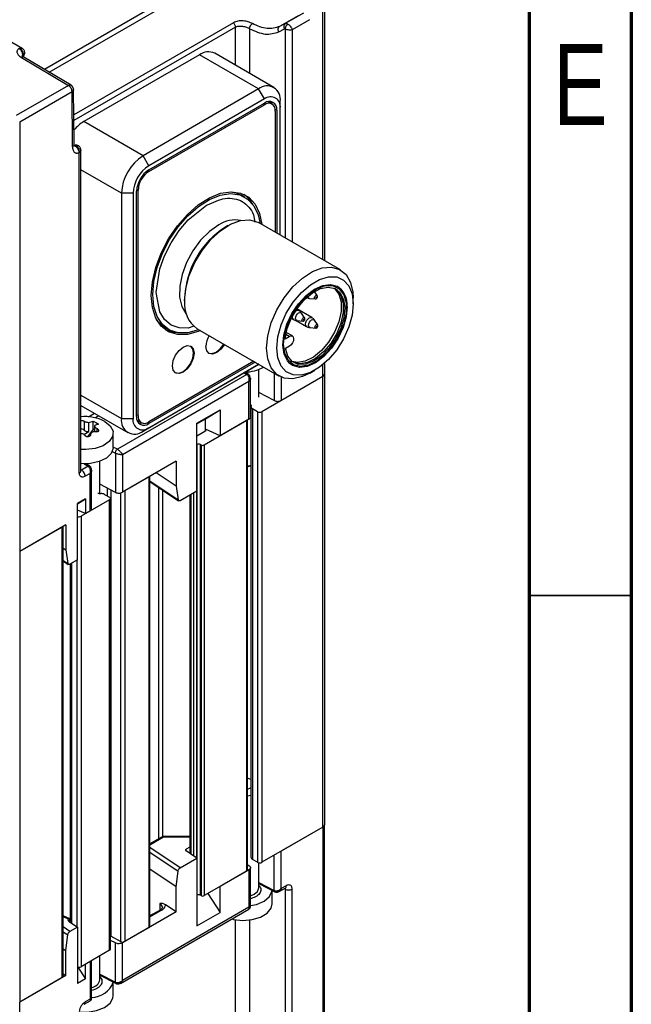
# Model space of a CAD drawing. Header units: millimetres. Extents: x 15 to 415, y 5 to 292.
# Tile 13 of 15: x 385 to 415, y 178 to 227. Entities that reach past the tile are written whole.
import ezdxf

# ---------------------------------------------------------------- set-up
doc = ezdxf.new("R2010")
doc.units = ezdxf.units.MM
doc.styles.add('SLDTEXTSTYLE0', font='TXT', dxfattribs={"width": 0.75})

msp = doc.modelspace()

# ---------------------------------------------------------------- linework, layer by layer
at = {"color": 7, "linetype": 'Continuous', "lineweight": 70}
for p, q in [((415, 292), (415, 5)), ((410, 287), (410, 10))]:
    msp.add_line(p, q, dxfattribs=at)
at = {"color": 7, "linetype": 'Continuous', "lineweight": 25}
for p, q in [((385.174, 225.261), (371.581, 233.108)), ((394.169, 228.812), (386.254, 224.243)), ((386.489, 224.104), (394.305, 228.616)), ((399.895, 214.93), (399.895, 228.735)), ((399.968, 228.815), (399.968, 214.888)), ((398.944, 226.994), (398.053, 226.48)), ((395.512, 226.525), (387.696, 222.013)), ((398.676, 226.86), (397.774, 226.34)), ((398.053, 226.48), (397.774, 226.34)), ((399.241, 226.673), (398.387, 226.181)), ((395.614, 226.309), (387.699, 221.74)), ((395.614, 224.446), (395.614, 226.309)), ((396.302, 226.234), (396.302, 224.049)), ((397.737, 226.079), (398.016, 226.219)), ((398.043, 226.216), (398.043, 215.999)), ((398.387, 226.181), (398.387, 215.8)), ((397.498, 223.359), (394.599, 225.032)), ((385.13, 224.822), (387.432, 223.459)), ((387.56, 223.47), (385.257, 224.833)), ((393.849, 224.958), (388.192, 221.693)), ((396.748, 223.285), (393.849, 224.958)), ((387.432, 223.459), (384.868, 221.979)), ((385.045, 221.673), (387.609, 223.153)), ((387.638, 220.477), (387.609, 223.153)), ((387.711, 220.582), (387.682, 223.258)), ((396.748, 223.285), (391.091, 220.019)), ((397.031, 222.795), (396.748, 223.285)), ((397.031, 222.795), (391.374, 219.529)), ((391.374, 219.325), (397.031, 222.591)), ((397.229, 222.648), (397.203, 222.661)), ((397.406, 222.546), (397.229, 222.648)), ((397.809, 222.345), (397.809, 222.672)), ((391.374, 219.243), (397.031, 222.509)), ((397.031, 222.509), (396.96, 222.55)), ((397.632, 222.243), (397.556, 222.287)), ((397.561, 222.203), (397.561, 216.277)), ((397.632, 222.243), (397.632, 216.236)), ((397.809, 216.134), (397.809, 222.345)), ((385.045, 221.673), (385.045, 200.647)), ((391.091, 220.019), (388.192, 221.693)), ((387.967, 204.497), (387.965, 220.16)), ((388.04, 204.6), (388.04, 220.296)), ((391.374, 219.529), (391.091, 220.019)), ((390.03, 218.182), (388.04, 219.331)), ((391.374, 219.243), (391.307, 219.282)), ((390.773, 207.261), (390.773, 218.284)), ((390.777, 218.363), (390.844, 218.325)), ((390.844, 207.301), (390.844, 218.325)), ((390.596, 218.182), (390.03, 218.182)), ((390.03, 218.182), (390.03, 207.159)), ((390.596, 218.182), (390.596, 207.159)), ((396.071, 217.989), (395.894, 218.091)), ((395.245, 216.599), (395.121, 216.528)), ((400.758, 214.431), (396.745, 216.748)), ((393.124, 213.068), (393.124, 212.925)), ((399.242, 213.04), (399.518, 213.015)), ((399.615, 213.182), (399.481, 213.371)), ((401.379, 212.772), (401.379, 213.058)), ((398.711, 212.438), (398.601, 212.502)), ((399.348, 212.097), (398.614, 212.521)), ((398.351, 212.069), (398.461, 212.005)), ((399.001, 212.093), (398.842, 212.319)), ((399.638, 211.753), (399.479, 211.979)), ((392.157, 211.617), (392.334, 211.515)), ((393.745, 211.552), (397.758, 209.235)), ((398.591, 211.957), (399.098, 211.664)), ((398.629, 211.951), (398.905, 211.926)), ((399.266, 211.611), (399.542, 211.585)), ((398.05, 211.063), (398.247, 211.181)), ((398.247, 211.181), (398.082, 211.276)), ((398.401, 211.198), (398.101, 211.371)), ((398.255, 210.696), (398.058, 210.578)), ((391.091, 206.546), (396.748, 209.812)), ((396.506, 209.958), (391.374, 206.995)), ((396.577, 209.917), (391.374, 206.913)), ((391.374, 206.709), (396.754, 209.815)), ((396.754, 209.815), (396.748, 209.812)), ((398.361, 209.783), (398.269, 209.853)), ((399.895, 209.219), (399.895, 209.798)), ((399.968, 209.86), (399.968, 209.321)), ((396.17, 209.315), (389.83, 205.655)), ((396.036, 209.401), (396.17, 209.315)), ((396.253, 209.317), (396.082, 209.427)), ((396.35, 207.232), (396.35, 209.127)), ((396.755, 208.199), (396.755, 209.558)), ((399.895, 209.219), (396.907, 207.495)), ((397.512, 209.377), (397.512, 208.037)), ((399.895, 209.219), (397.856, 208.042)), ((397.856, 209.186), (397.856, 208.042)), ((399.258, 209.384), (399.506, 209.527)), ((399.895, 187.173), (399.895, 209.219)), ((399.968, 209.321), (399.968, 187.275)), ((396.276, 208.968), (390.078, 205.389)), ((396.276, 207.13), (396.276, 208.968)), ((388.04, 208.307), (390.03, 207.159)), ((397.512, 208.037), (396.755, 208.43)), ((388.04, 207.8), (390.341, 206.472)), ((396.38, 207.736), (396.38, 207.786)), ((396.38, 185.689), (396.38, 207.736)), ((396.695, 207.495), (396.454, 207.634)), ((396.454, 207.634), (396.454, 185.587)), ((388.417, 207.247), (388.707, 207.415)), ((388.92, 207.292), (388.752, 207.196)), ((390.03, 207.159), (390.596, 207.159)), ((390.844, 207.301), (390.773, 207.342)), ((393.722, 206.927), (394.864, 207.586)), ((394.149, 207.147), (394.864, 207.586)), ((394.864, 207.586), (394.864, 206.315)), ((396.695, 207.495), (396.695, 185.448)), ((396.907, 207.495), (396.907, 185.448)), ((388.206, 207.031), (388.206, 206.593)), ((388.436, 206.97), (388.639, 207.037)), ((388.436, 206.518), (388.436, 206.97)), ((388.639, 207.037), (388.776, 206.963)), ((388.639, 206.635), (388.639, 207.037)), ((388.709, 206.805), (388.709, 206.515)), ((388.913, 206.878), (388.71, 206.812)), ((388.776, 206.963), (388.913, 206.878)), ((390.798, 207.076), (390.822, 207.06)), ((390.822, 207.06), (390.999, 206.958)), ((391.374, 206.709), (391.091, 206.546)), ((391.374, 206.913), (391.298, 206.957)), ((393.722, 206.9), (394.149, 207.147)), ((393.722, 203.615), (393.722, 206.927)), ((396.165, 207.066), (394.079, 205.862)), ((394.149, 206.637), (394.149, 207.147)), ((396.276, 207.13), (394.864, 206.315)), ((396.165, 185.019), (396.165, 207.066)), ((396.208, 185.081), (396.208, 207.091)), ((388.19, 206.376), (388.436, 206.518)), ((388.639, 206.635), (388.369, 206.267)), ((388.709, 206.594), (388.639, 206.635)), ((388.839, 206.513), (388.839, 206.665)), ((389.627, 205.75), (389.627, 206.447)), ((393.722, 206.309), (394.114, 206.535)), ((394.864, 206.315), (394.149, 206.637)), ((394.149, 206.561), (394.149, 206.637)), ((389.83, 205.655), (389.627, 205.76)), ((393.743, 205.892), (393.722, 205.88)), ((393.743, 183.846), (393.743, 205.892)), ((393.937, 205.862), (393.884, 205.892)), ((393.884, 205.892), (393.884, 183.846)), ((393.937, 205.862), (393.937, 183.815)), ((394.079, 205.862), (394.079, 183.815)), ((389.581, 205.545), (389.734, 205.466)), ((389.734, 205.466), (389.734, 203.547)), ((390.078, 205.389), (390.078, 203.552)), ((388.392, 204.824), (388.074, 204.641)), ((388.209, 204.942), (388.392, 204.824)), ((388.475, 204.827), (388.295, 204.943)), ((388.977, 203.492), (388.977, 205.067)), ((392.709, 205.071), (390.078, 203.552)), ((392.709, 205.071), (392.709, 203.846)), ((396.359, 204.851), (396.38, 204.863)), ((388.074, 204.641), (388.04, 204.662)), ((388.498, 204.477), (388.25, 204.334)), ((388.498, 202.64), (388.498, 204.477)), ((388.571, 202.742), (388.571, 204.637)), ((391.392, 204.311), (390.189, 203.617)), ((391.392, 182.264), (391.392, 204.311)), ((391.421, 182.305), (391.421, 204.327)), ((392.709, 203.846), (391.726, 204.504)), ((389.734, 203.547), (388.977, 203.94)), ((389.006, 203.925), (388.977, 203.925)), ((391.421, 204.112), (392.801, 203.187)), ((391.421, 204.081), (392.828, 203.138)), ((391.863, 186.604), (391.863, 203.785)), ((392.709, 203.846), (392.801, 203.187)), ((388.943, 203.492), (389.029, 203.492)), ((389.206, 203.45), (389.447, 203.31)), ((389.34, 203.372), (389.34, 203.752)), ((389.516, 203.66), (389.516, 181.836)), ((389.977, 203.519), (389.977, 181.57)), ((390.189, 203.617), (390.189, 181.57)), ((392.039, 203.666), (392.039, 186.704)), ((392.906, 203.144), (393.722, 203.615)), ((393.378, 203.416), (393.378, 185.881)), ((393.451, 185.832), (393.451, 203.458)), ((393.575, 185.749), (393.575, 203.53)), ((393.716, 185.655), (393.716, 203.611)), ((388.266, 203.225), (387.874, 202.998)), ((387.874, 202.984), (388.266, 203.225)), ((387.874, 200.238), (387.874, 202.998)), ((389.447, 203.188), (388.05, 202.382)), ((388.266, 203.225), (388.266, 202.506)), ((389.447, 181.141), (389.447, 203.188)), ((389.491, 181.203), (389.491, 203.249)), ((388.266, 202.506), (387.874, 202.683)), ((388.05, 202.382), (388.05, 180.335)), ((388.498, 202.64), (388.266, 202.506)), ((387.308, 201.953), (385.045, 200.647)), ((387.175, 179.866), (387.175, 201.876)), ((387.308, 201.953), (387.308, 200.728)), ((387.131, 201.851), (385.045, 200.647)), ((387.131, 179.805), (387.131, 201.851)), ((385.045, 200.647), (385.045, 178.6)), ((387.175, 200.817), (387.308, 200.728)), ((387.308, 200.728), (387.401, 200.07)), ((387.175, 200.221), (387.401, 200.07)), ((387.175, 200.19), (387.428, 200.02)), ((387.874, 200.238), (387.506, 200.026)), ((387.518, 200.033), (387.518, 182.513)), ((387.591, 200.075), (387.591, 182.464)), ((387.838, 200.218), (387.838, 182.298)), ((396.38, 189.487), (396.359, 189.5)), ((399.895, 187.173), (396.907, 185.448)), ((399.895, 187.173), (397.856, 185.996)), ((399.895, 187.173), (399.895, 167.657)), ((399.968, 167.781), (399.968, 187.275)), ((392.027, 186.699), (391.421, 186.349)), ((391.421, 186.299), (392.093, 186.687)), ((392.028, 186.698), (392.025, 186.697)), ((393.378, 186.714), (392.085, 186.714)), ((392.093, 186.687), (393.378, 186.687)), ((392.906, 185.18), (391.421, 186.175)), ((393.722, 185.651), (393.193, 186.005)), ((393.378, 186.187), (393.198, 186.083)), ((393.198, 186.001), (393.198, 186.083)), ((397.856, 184.159), (397.856, 185.996)), ((391.421, 185.939), (392.801, 185.015)), ((392.906, 185.18), (393.722, 185.651)), ((393.722, 185.651), (393.722, 182.339)), ((396.695, 185.448), (396.454, 185.587)), ((397.512, 184.072), (397.512, 185.797)), ((392.709, 184.249), (391.421, 185.111)), ((392.709, 184.249), (392.801, 185.015)), ((396.165, 185.019), (394.079, 183.815)), ((396.276, 185.084), (394.864, 184.269)), ((396.208, 185.332), (396.285, 185.282)), ((396.276, 185.084), (396.276, 183.247)), ((396.35, 183.291), (396.35, 185.186)), ((396.755, 184.192), (396.755, 185.427)), ((392.709, 183.024), (392.709, 184.249)), ((394.864, 182.998), (394.864, 184.269)), ((396.755, 184.465), (397.512, 184.072)), ((396.755, 184.412), (397.541, 184.004)), ((396.755, 184.329), (396.792, 184.296)), ((397.405, 183.414), (397.405, 184.074)), ((397.754, 184.015), (398.052, 184.187)), ((398.104, 184.302), (397.856, 184.159)), ((398.043, 184.133), (397.999, 184.156)), ((398.043, 184.133), (398.043, 168.425)), ((398.387, 168.471), (398.387, 184.138)), ((393.743, 183.846), (393.722, 183.834)), ((393.937, 183.815), (393.884, 183.846)), ((394.257, 183.918), (394.864, 182.998)), ((389.976, 179.525), (396.274, 183.161)), ((396.276, 183.247), (390.078, 179.668)), ((391.92, 183.11), (391.421, 182.821)), ((391.421, 182.771), (391.995, 183.102)), ((391.914, 183.434), (391.914, 183.106)), ((392.709, 183.024), (392.186, 183.374)), ((387.465, 182.7), (387.175, 182.83)), ((387.175, 182.788), (387.417, 182.679)), ((387.481, 182.687), (387.481, 182.537)), ((387.498, 182.647), (387.517, 182.514)), ((392.709, 183.024), (390.078, 181.505)), ((393.722, 182.339), (394.864, 182.998)), ((395.614, 170.121), (395.614, 182.638)), ((396.302, 182.624), (396.302, 170.217)), ((387.506, 182.062), (387.175, 182.284)), ((387.469, 182.546), (387.874, 182.274)), ((387.874, 182.274), (387.506, 182.062)), ((387.874, 182.274), (387.874, 179.514)), ((391.392, 182.264), (390.189, 181.57)), ((387.175, 182.048), (387.401, 181.897)), ((387.308, 181.131), (387.401, 181.897)), ((389.734, 181.5), (389.491, 181.626)), ((389.977, 181.57), (389.516, 181.836)), ((387.175, 181.22), (387.308, 181.131)), ((389.447, 181.141), (388.05, 180.335)), ((389.734, 179.581), (389.734, 181.5)), ((390.078, 179.668), (390.078, 181.505)), ((387.308, 179.907), (387.308, 181.131)), ((388.977, 179.702), (388.977, 180.87)), ((387.886, 180.317), (388.266, 179.741)), ((388.498, 180.594), (388.266, 180.46)), ((388.266, 179.741), (388.266, 180.46)), ((388.498, 180.594), (388.498, 178.756)), ((388.571, 178.801), (388.571, 180.636)), ((387.308, 179.907), (385.045, 178.6)), ((387.131, 179.805), (385.045, 178.6)), ((387.175, 179.996), (387.308, 179.907)), ((388.266, 179.741), (387.874, 179.514)), ((388.977, 179.975), (389.734, 179.581)), ((388.977, 179.922), (389.763, 179.514)), ((388.977, 179.837), (389.063, 179.711)), ((389.627, 178.924), (389.627, 179.584)), ((388.498, 178.756), (388.25, 178.613)), ((385.045, 157.574), (385.045, 178.6)), ((388.198, 178.499), (388.496, 178.671))]:
    msp.add_line(p, q, dxfattribs=at)
at = {"color": 7, "linetype": 'Continuous', "lineweight": 35}
msp.add_line((410, 198.5), (415, 198.5), dxfattribs=at)
at = {"color": 7, "linetype": 'Continuous', "lineweight": 25, "flags": 128}
for points in [[(397.43, 222.53), (397.409, 222.585), (397.358, 222.668)], [(391.489, 213.186), (391.544, 213.848), (391.709, 214.548), (391.975, 215.256), (392.333, 215.944), (392.767, 216.583), (393.26, 217.146), (393.791, 217.612), (394.34, 217.961), (394.882, 218.178), (395.397, 218.255), (395.863, 218.189), (396.261, 217.982), (396.575, 217.642), (396.791, 217.185), (396.899, 216.659)], [(395.392, 218.255), (395.643, 218.201), (395.894, 218.091)], [(391.559, 213.226), (391.614, 213.872), (391.774, 214.553), (392.033, 215.243), (392.381, 215.913), (392.804, 216.535), (393.284, 217.084), (393.802, 217.538), (394.336, 217.877), (394.865, 218.089), (395.366, 218.164), (395.82, 218.099), (396.208, 217.897), (396.513, 217.567), (396.724, 217.121), (396.817, 216.707)], [(393.578, 211.681), (393.295, 211.58), (392.853, 211.589), (392.459, 211.732), (392.138, 212.002), (391.909, 212.38), (391.736, 213.328), (391.909, 214.477), (392.138, 215.119), (392.459, 215.759), (392.853, 216.356), (393.295, 216.876), (394.202, 217.6), (394.202, 217.6)], [(393.124, 212.925), (393.181, 213.523), (393.35, 214.155), (393.62, 214.786), (393.979, 215.384), (394.405, 215.914), (394.877, 216.35), (395.369, 216.667), (395.854, 216.848), (396.306, 216.884), (396.701, 216.772), (396.745, 216.748)], [(394.793, 216.634), (394.338, 216.315), (393.907, 215.885), (393.527, 215.371), (393.218, 214.801), (393, 214.21), (392.885, 213.632), (392.879, 213.099), (392.982, 212.644), (393.19, 212.292), (393.217, 212.262)], [(397.137, 210.609), (397.194, 211.207), (397.362, 211.838), (397.633, 212.47), (397.991, 213.067), (398.418, 213.598), (398.89, 214.033), (399.381, 214.35), (399.867, 214.531), (400.319, 214.567), (400.714, 214.456), (401.03, 214.203), (401.252, 213.822), (401.365, 213.334), (401.379, 213.058)], [(401.379, 212.772), (401.325, 212.223), (401.165, 211.643), (400.908, 211.065), (400.57, 210.524), (400.17, 210.051), (399.731, 209.673), (399.28, 209.412), (398.841, 209.284), (398.441, 209.295), (398.103, 209.446), (397.846, 209.727), (397.686, 210.122), (397.632, 210.609), (397.686, 211.158), (397.846, 211.738), (398.103, 212.316), (398.441, 212.857), (398.841, 213.33), (399.28, 213.708), (399.731, 213.969), (400.17, 214.097), (400.57, 214.086), (400.908, 213.935), (401.165, 213.654), (401.325, 213.259), (401.379, 212.772)], [(398.269, 209.853), (398.158, 209.975), (397.994, 210.314), (397.933, 210.748), (397.978, 211.246), (398.128, 211.774), (398.372, 212.296), (398.693, 212.777), (399.07, 213.184), (399.476, 213.49), (399.884, 213.672), (400.266, 213.72), (400.573, 213.642)], [(397.968, 210.803), (398.025, 211.315), (398.192, 211.855), (398.456, 212.382), (398.798, 212.859), (399.193, 213.249), (399.611, 213.523), (400.021, 213.661), (400.393, 213.653), (400.699, 213.5), (400.916, 213.212), (401.029, 212.812), (401.029, 212.328), (400.916, 211.797), (400.699, 211.258), (400.393, 210.752), (400.021, 210.314), (399.611, 209.979), (399.193, 209.771), (398.798, 209.705), (398.456, 209.787), (398.192, 210.009), (398.025, 210.356), (397.968, 210.803)], [(398.05, 211.063), (398.153, 211.567), (398.356, 212.08), (398.644, 212.565), (398.996, 212.985), (399.384, 213.309), (399.782, 213.514), (400.16, 213.585), (400.489, 213.516), (400.746, 213.312), (400.911, 212.989), (400.973, 212.569), (400.926, 212.086), (400.775, 211.573), (400.53, 211.068), (400.209, 210.61), (399.837, 210.231), (399.44, 209.96), (399.048, 209.817), (398.69, 209.811), (398.392, 209.945), (398.176, 210.207), (398.058, 210.578)], [(400.451, 213.532), (400.467, 213.519), (400.675, 213.244), (400.782, 212.862), (400.782, 212.401), (400.675, 211.894), (400.467, 211.38), (400.175, 210.897), (399.82, 210.48), (399.429, 210.16), (399.03, 209.961), (398.654, 209.898), (398.384, 209.951)], [(400.507, 213.507), (400.573, 213.458), (400.781, 213.183), (400.888, 212.801), (400.888, 212.34), (400.781, 211.833), (400.573, 211.319), (400.281, 210.836), (399.926, 210.418), (399.535, 210.099), (399.136, 209.9), (398.76, 209.837), (398.433, 209.915)], [(393.899, 211.463), (393.791, 211.417), (393.26, 211.27), (392.767, 211.264), (392.333, 211.402), (391.975, 211.676), (391.709, 212.077), (391.544, 212.587), (391.489, 213.186)], [(393.817, 211.51), (393.802, 211.504), (393.284, 211.36), (392.804, 211.355), (392.381, 211.489), (392.033, 211.756), (391.774, 212.146), (391.614, 212.643), (391.559, 213.226)], [(399.242, 213.04), (399.213, 213.049), (399.178, 213.086), (399.165, 213.142)], [(399.483, 213.064), (399.488, 213.098), (399.503, 213.133), (399.525, 213.164), (399.552, 213.187), (399.579, 213.197), (399.602, 213.193), (399.615, 213.182)], [(399.518, 213.015), (399.504, 213.019), (399.489, 213.036), (399.483, 213.064)], [(401.079, 212.633), (401.033, 212.135), (400.883, 211.607), (400.639, 211.085), (400.318, 210.604), (399.942, 210.196), (399.535, 209.891), (399.127, 209.709), (398.745, 209.661), (398.414, 209.752), (398.361, 209.783)], [(392.157, 211.617), (391.856, 211.858), (391.764, 211.97)], [(398.461, 212.005), (398.424, 212.046), (398.41, 212.115), (398.422, 212.201), (398.426, 212.215)], [(398.552, 212.058), (398.563, 212.133), (398.595, 212.211), (398.645, 212.28), (398.704, 212.329), (398.764, 212.351), (398.815, 212.343), (398.842, 212.319)], [(398.629, 211.951), (398.599, 211.96), (398.565, 211.997), (398.552, 212.058)], [(398.87, 211.974), (398.875, 212.009), (398.89, 212.044), (398.912, 212.075), (398.939, 212.098), (398.966, 212.108), (398.989, 212.104), (399.001, 212.093)], [(398.905, 211.926), (398.891, 211.93), (398.876, 211.947), (398.87, 211.974)], [(399.098, 211.664), (399.061, 211.706), (399.046, 211.775), (399.059, 211.86), (399.096, 211.949), (399.152, 212.027), (399.22, 212.083), (399.288, 212.108), (399.346, 212.099), (399.348, 212.097)], [(399.189, 211.718), (399.199, 211.793), (399.232, 211.871), (399.282, 211.94), (399.341, 211.989), (399.401, 212.011), (399.452, 212.003), (399.479, 211.979)], [(399.266, 211.611), (399.236, 211.619), (399.202, 211.657), (399.189, 211.718)], [(399.507, 211.634), (399.511, 211.668), (399.526, 211.704), (399.549, 211.735), (399.576, 211.757), (399.603, 211.767), (399.626, 211.763), (399.638, 211.753)], [(399.542, 211.585), (399.528, 211.589), (399.512, 211.606), (399.507, 211.634)], [(392.835, 211.351), (392.59, 211.366), (392.197, 211.483)], [(398.247, 211.181), (398.328, 211.211), (398.398, 211.2), (398.445, 211.149), (398.463, 211.066), (398.448, 210.963), (398.404, 210.857), (398.336, 210.763), (398.255, 210.696)], [(392.523, 209.741), (392.563, 209.998), (392.678, 210.263), (392.85, 210.495), (393.053, 210.659), (393.256, 210.73), (393.428, 210.696), (393.543, 210.564), (393.584, 210.353), (393.543, 210.095), (393.428, 209.83), (393.256, 209.598), (393.053, 209.434), (392.85, 209.364), (392.678, 209.397), (392.563, 209.53), (392.523, 209.741)], [(392.67, 209.403), (392.833, 209.374), (393.036, 209.445), (393.239, 209.608), (393.411, 209.84), (393.526, 210.105), (393.566, 210.363), (393.526, 210.574), (393.419, 210.701)], [(395.075, 210.784), (395.072, 210.779), (394.9, 210.547), (394.697, 210.383), (394.494, 210.313), (394.322, 210.346), (394.207, 210.479), (394.167, 210.69)], [(394.305, 210.357), (394.459, 210.333), (394.662, 210.404), (394.865, 210.568), (395.037, 210.8), (395.04, 210.805)], [(399.258, 209.384), (398.89, 209.208), (398.418, 209.099), (397.991, 209.137), (397.633, 209.321), (397.362, 209.64), (397.194, 210.077), (397.137, 210.609)], [(389.218, 207.018), (389.485, 206.801), (389.617, 206.546), (389.597, 206.28), (389.429, 206.032), (389.131, 205.83), (388.735, 205.693), (388.284, 205.639), (388.04, 205.646)], [(390.87, 206.939), (390.967, 206.936), (391.024, 206.945)], [(389.627, 205.75), (389.626, 205.716), (389.531, 205.456), (389.295, 205.227), (388.943, 205.055), (388.514, 204.959), (388.053, 204.948), (388.04, 204.949)], [(396.208, 204.842), (396.319, 204.866), (396.38, 204.884)], [(396.359, 204.851), (396.214, 204.793), (396.208, 204.791)], [(396.38, 189.487), (396.361, 189.499), (396.208, 189.56)], [(396.208, 189.032), (396.357, 189.091), (396.38, 189.105)], [(396.38, 188.717), (396.289, 188.691), (396.208, 188.675)], [(396.35, 183.808), (396.533, 183.885), (396.697, 184.025), (396.755, 184.19), (396.755, 184.192)], [(396.35, 183.327), (396.641, 183.39), (397.011, 183.549), (397.273, 183.768), (397.397, 184.024), (397.404, 184.075)], [(395.434, 182.676), (395.518, 182.656), (395.97, 182.606), (396.427, 182.643), (396.837, 182.764), (397.158, 182.955), (397.354, 183.196), (397.405, 183.414)], [(389.516, 181.836), (389.498, 181.846), (389.491, 181.849)], [(388.04, 178.123), (388.371, 178.12), (388.815, 178.19), (389.196, 178.34), (389.472, 178.553), (389.613, 178.807), (389.627, 178.924)]]:
    msp.add_lwpolyline(points, dxfattribs=at)
at = {"color": 7, "linetype": 'Continuous', "lineweight": 25}
for centre, radius, start, end in [((394.288, 224.345), 0.754, 65.6929, 125.6176), ((397.162, 222.777), 0.655, 350.786, 129.2033), ((397.334, 222.422), 0.48, 350.786, 129.2033), ((397.265, 222.303), 0.371, 350.786, 129.2033), ((397.238, 222.255), 0.328, 350.786, 129.2033), ((389.199, 220.026), 1.947, 121.1472, 140.1702), ((392.333, 218.077), 2.305, 122.6055, 177.3945), ((392.285, 218.105), 1.69, 122.6055, 177.3945), ((392.078, 218.224), 1.306, 122.6055, 177.3945), ((391.995, 218.272), 1.153, 122.6055, 177.3945), ((395.209, 216.955), 1.428, 28.5198, 54.8868), ((395.598, 215.409), 1.466, 79.4966, 123.31), ((397.428, 212.89), 4.307, 122.3747, 177.6306), ((400.057, 212.752), 1.029, 353.3873, 59.9054), ((394.579, 212.756), 1.465, 173.3801, 235.3077), ((398.659, 212.272), 0.173, 72.5357, 148.4434), ((395.296, 210.639), 1.13, 149.2182, 177.4146), ((396.048, 211.452), 2.019, 270.7193, 298.1878), ((399.843, 209.334), 0.126, 294.3747, 354.3052), ((396.47, 207.785), 0.0899, 151.8245, 179.5004), ((396.506, 207.748), 0.126, 185.6948, 245.6253), ((388.241, 205.144), 2.113, 62.4657, 95.4462), ((390.677, 207.054), 0.655, 170.786, 309.2033), ((391.07, 207.082), 0.48, 170.786, 309.2033), ((391.139, 207.201), 0.371, 170.786, 309.2033), ((391.167, 207.249), 0.328, 170.786, 309.2033), ((396.801, 207.699), 0.231, 242.6097, 297.3903), ((388.083, 206.443), 0.194, 50.6529, 102.6782), ((388.409, 206.828), 0.311, 229.1377, 274.9124), ((394.057, 206.655), 0.133, 295.2298, 345.0171), ((393.813, 205.756), 0.154, 62.6097, 117.3903), ((394.008, 205.998), 0.154, 242.6097, 297.3903), ((388.942, 203.07), 0.422, 89.9385, 99.7989), ((389.036, 203.131), 0.361, 61.9598, 91.1441), ((389.424, 203.249), 0.0655, 290.7834, 69.2166), ((387.943, 202.592), 0.236, 252.8311, 296.9575), ((399.843, 187.287), 0.126, 294.3747, 354.3052), ((396.506, 185.702), 0.126, 185.6948, 245.6253), ((396.133, 185.088), 0.0754, 294.3747, 354.3052), ((396.801, 185.653), 0.231, 242.6097, 297.3903), ((393.813, 183.709), 0.154, 62.6097, 117.3903), ((394.008, 183.952), 0.154, 242.6097, 297.3903), ((391.801, 183.227), 0.235, 4.1866, 61.2021), ((391.951, 183.041), 0.0754, 54.3824, 114.3071), ((391.371, 182.31), 0.0503, 294.3747, 354.3052), ((389.416, 181.21), 0.0754, 294.3747, 354.3052), ((390.083, 181.775), 0.231, 242.6097, 297.3903), ((387.943, 180.546), 0.236, 252.8311, 296.9575), ((387.1, 179.873), 0.0754, 294.3747, 354.3052), ((388.493, 179.807), 0.495, 279.1013, 347.8258), ((388.564, 179.964), 1.127, 270.3577, 340.325)]:
    msp.add_arc(centre, radius, start, end, dxfattribs=at)
for points, knots in [([(396.44, 226.48), (396.376, 226.51), (396.241, 226.573), (395.986, 226.621), (395.724, 226.617), (395.583, 226.556), (395.512, 226.525)], [0, 0, 0, 0, 0.229579, 0.475441, 0.735789, 1, 1, 1, 1]), ([(396.302, 226.234), (396.304, 226.255), (396.308, 226.288), (396.326, 226.336), (396.344, 226.373), (396.366, 226.407), (396.398, 226.447), (396.424, 226.467), (396.44, 226.48)], [0, 0, 0, 0, 0.2394792, 0.3683745, 0.499999, 0.6316237, 0.7605195, 1, 1, 1, 1]), ([(397.774, 226.34), (397.577, 226.278), (397.182, 226.155), (396.688, 226.372), (396.44, 226.48)], [0, 0, 0, 0, 0.499168, 1, 1, 1, 1]), ([(398.184, 226.461), (398.167, 226.448), (398.141, 226.428), (398.109, 226.388), (398.087, 226.354), (398.068, 226.317), (398.05, 226.27), (398.046, 226.237), (398.043, 226.216)], [0, 0, 0, 0, 0.239495, 0.368386, 0.500001, 0.631616, 0.760506, 1, 1, 1, 1]), ([(398.184, 226.461), (398.204, 226.447), (398.243, 226.419), (398.304, 226.352), (398.352, 226.28), (398.377, 226.22), (398.384, 226.191), (398.387, 226.181)], [0, 0, 0, 0, 0.21042, 0.431445, 0.694777, 0.887524, 1, 1, 1, 1]), ([(395.614, 226.309), (395.638, 226.321), (395.686, 226.344), (395.802, 226.367), (395.962, 226.36), (396.151, 226.309), (396.253, 226.259), (396.302, 226.234)], [0, 0, 0, 0, 0.123897, 0.255634, 0.512884, 0.762903, 1, 1, 1, 1]), ([(396.302, 226.234), (396.568, 226.116), (397.1, 225.881), (397.525, 226.013), (397.737, 226.079)], [0, 0, 0, 0, 0.5007937, 1, 1, 1, 1]), ([(398.016, 226.219), (398.018, 226.22), (398.021, 226.222), (398.028, 226.222), (398.035, 226.22), (398.04, 226.217), (398.043, 226.216)], [0, 0, 0, 0, 0.255316, 0.499996, 0.744679, 1, 1, 1, 1]), ([(398.387, 226.181), (398.376, 226.177), (398.348, 226.169), (398.283, 226.161), (398.197, 226.166), (398.109, 226.186), (398.065, 226.206), (398.043, 226.216)], [0, 0, 0, 0, 0.112771, 0.305222, 0.56855, 0.789963, 1, 1, 1, 1]), ([(385.019, 225.263), (385.01, 225.258), (385.001, 225.252), (384.992, 225.244), (384.972, 225.225), (384.936, 225.192), (384.915, 225.137), (384.91, 225.059), (384.961, 224.943), (385.069, 224.865), (385.13, 224.822)], [0, 0, 0, 0, 0.045763, 0.0471736, 0.0584509, 0.1821863, 0.286151, 0.3961605, 0.6602466, 1, 1, 1, 1]), ([(385.019, 225.263), (385.037, 225.268), (385.071, 225.278), (385.115, 225.28), (385.138, 225.273), (385.148, 225.27)], [0, 0, 0, 0, 0.3858756, 0.7250704, 1, 1, 1, 1]), ([(385.236, 224.988), (385.232, 225.012), (385.225, 225.06), (385.183, 225.14), (385.128, 225.2), (385.071, 225.242), (385.037, 225.256), (385.019, 225.263)], [0, 0, 0, 0, 0.214079, 0.439499, 0.692295, 0.830679, 1, 1, 1, 1]), ([(385.188, 224.906), (385.19, 224.912), (385.198, 224.936), (385.195, 224.984), (385.186, 225.026), (385.174, 225.063), (385.157, 225.107), (385.12, 225.168), (385.073, 225.225), (385.037, 225.25), (385.019, 225.263)], [0, 0, 0, 0, 0.057812, 0.246543, 0.352032, 0.366939, 0.509587, 0.66265, 0.826123, 1, 1, 1, 1]), ([(385.294, 225.079), (385.291, 225.095), (385.286, 225.127), (385.264, 225.173), (385.232, 225.213), (385.194, 225.248), (385.163, 225.261), (385.147, 225.268)], [0, 0, 0, 0, 0.19976, 0.40427, 0.60657, 0.802185, 1, 1, 1, 1]), ([(385.148, 225.27), (385.153, 225.269), (385.162, 225.268), (385.17, 225.263), (385.174, 225.26)], [0, 0, 0, 0, 0.499117, 1, 1, 1, 1]), ([(385.204, 224.875), (385.225, 224.893), (385.257, 224.923), (385.282, 224.976), (385.295, 225.024), (385.294, 225.059), (385.294, 225.08)], [0, 0, 0, 0, 0.3541889, 0.5652759, 0.7388007, 1, 1, 1, 1]), ([(385.236, 224.988), (385.252, 225), (385.276, 225.019), (385.291, 225.049), (385.296, 225.067), (385.293, 225.077), (385.293, 225.079)], [0, 0, 0, 0, 0.448306, 0.689573, 0.935938, 1, 1, 1, 1]), ([(385.257, 224.832), (385.256, 224.833), (385.243, 224.848), (385.198, 224.85), (385.152, 224.831), (385.13, 224.822)], [0, 0, 0, 0, 0.015409, 0.507704, 1, 1, 1, 1]), ([(385.257, 224.833), (385.222, 224.859), (385.171, 224.898), (385.166, 224.904), (385.165, 224.906)], [0, 0, 0, 0, 0.687836, 1, 1, 1, 1]), ([(387.432, 223.459), (387.455, 223.468), (387.501, 223.487), (387.546, 223.485), (387.559, 223.47), (387.559, 223.47)], [0, 0, 0, 0, 0.492019, 0.984038, 1, 1, 1, 1]), ([(387.649, 223.38), (387.63, 223.407), (387.605, 223.442), (387.568, 223.464), (387.559, 223.47)], [0, 0, 0, 0, 0.751318, 1, 1, 1, 1]), ([(387.682, 223.258), (387.682, 223.257), (387.688, 223.238), (387.668, 223.198), (387.629, 223.168), (387.609, 223.153)], [0, 0, 0, 0, 0.0174985, 0.5087493, 1, 1, 1, 1]), ([(387.681, 223.258), (387.681, 223.269), (387.681, 223.312), (387.663, 223.351), (387.649, 223.38)], [0, 0, 0, 0, 0.265869, 1, 1, 1, 1]), ([(387.638, 220.477), (387.657, 220.492), (387.696, 220.522), (387.717, 220.562), (387.711, 220.581), (387.711, 220.582)], [0, 0, 0, 0, 0.492246, 0.984492, 1, 1, 1, 1]), ([(387.965, 220.16), (387.956, 220.156), (387.946, 220.151), (387.935, 220.147), (387.908, 220.139), (387.862, 220.125), (387.804, 220.133), (387.734, 220.168), (387.658, 220.271), (387.645, 220.403), (387.638, 220.477)], [0, 0, 0, 0, 0.045763, 0.047174, 0.058451, 0.182186, 0.286151, 0.39616, 0.660247, 1, 1, 1, 1]), ([(387.732, 220.461), (387.732, 220.461), (387.732, 220.461), (387.718, 220.488), (387.714, 220.541), (387.711, 220.582)], [0, 0, 0, 0, 0.062593, 0.263431, 1, 1, 1, 1]), ([(387.943, 220.49), (387.926, 220.501), (387.896, 220.519), (387.848, 220.532), (387.789, 220.537), (387.748, 220.523), (387.721, 220.515)], [0, 0, 0, 0, 0.261223, 0.434764, 0.645848, 1, 1, 1, 1]), ([(387.965, 220.16), (387.963, 220.183), (387.959, 220.226), (387.933, 220.296), (387.899, 220.358), (387.857, 220.411), (387.81, 220.454), (387.763, 220.482), (387.735, 220.487), (387.724, 220.489)], [0, 0, 0, 0, 0.165386, 0.320871, 0.466448, 0.602115, 0.744429, 0.892206, 1, 1, 1, 1]), ([(387.942, 220.49), (387.941, 220.491), (387.933, 220.498), (387.915, 220.503), (387.882, 220.505), (387.853, 220.494), (387.835, 220.486)], [0, 0, 0, 0, 0.06398, 0.310367, 0.551654, 1, 1, 1, 1]), ([(387.965, 220.16), (387.968, 220.18), (387.973, 220.216), (387.965, 220.287), (387.94, 220.364), (387.893, 220.44), (387.854, 220.471), (387.835, 220.486)], [0, 0, 0, 0, 0.169321, 0.307705, 0.560501, 0.785909, 1, 1, 1, 1]), ([(388.035, 220.267), (388.036, 220.272), (388.04, 220.293), (388.035, 220.335), (388.021, 220.391), (387.991, 220.449), (387.959, 220.476), (387.943, 220.491)], [0, 0, 0, 0, 0.05928, 0.250668, 0.470628, 0.721804, 1, 1, 1, 1]), ([(388.035, 220.267), (388.033, 220.257), (388.027, 220.235), (388.004, 220.198), (387.978, 220.173), (387.965, 220.16)], [0, 0, 0, 0, 0.2610457, 0.6067355, 1, 1, 1, 1]), ([(388.04, 220.296), (388.04, 220.291), (388.04, 220.282), (388.037, 220.272), (388.035, 220.267)], [0, 0, 0, 0, 0.464405, 1, 1, 1, 1]), ([(394.202, 217.6), (394.513, 217.741), (394.99, 217.958), (395.564, 217.934), (395.96, 217.796), (396.273, 217.518), (396.506, 217.196), (396.544, 216.895), (396.559, 216.773)], [0, 0, 0, 0, 0.281967, 0.433755, 0.588765, 0.743774, 0.895562, 1, 1, 1, 1]), ([(399.076, 213.097), (399.118, 213.073), (399.172, 213.042), (399.23, 213.045), (399.242, 213.045)], [0, 0, 0, 0, 0.795998, 1, 1, 1, 1]), ([(399.518, 213.017), (399.526, 213.016), (399.545, 213.014), (399.571, 213.025), (399.596, 213.044), (399.608, 213.061), (399.615, 213.07)], [0, 0, 0, 0, 0.195937, 0.482762, 0.699506, 1, 1, 1, 1]), ([(399.568, 213.073), (399.568, 213.077), (399.568, 213.082), (399.571, 213.089), (399.574, 213.096), (399.579, 213.102), (399.584, 213.107), (399.589, 213.111), (399.595, 213.113), (399.6, 213.113), (399.604, 213.111), (399.608, 213.107), (399.609, 213.101), (399.609, 213.098)], [0, 0, 0, 0, 0.126871, 0.187771, 0.250176, 0.377106, 0.438022, 0.50054, 0.627412, 0.688311, 0.750717, 0.874856, 1, 1, 1, 1]), ([(399.609, 213.098), (399.609, 213.095), (399.608, 213.09), (399.606, 213.083), (399.602, 213.076), (399.598, 213.07), (399.593, 213.065), (399.587, 213.061), (399.582, 213.059), (399.577, 213.059), (399.573, 213.06), (399.569, 213.065), (399.568, 213.07), (399.568, 213.073)], [0, 0, 0, 0, 0.126871, 0.187771, 0.250176, 0.377106, 0.438022, 0.50054, 0.627412, 0.688311, 0.750717, 0.874856, 1, 1, 1, 1]), ([(399.615, 213.07), (399.621, 213.083), (399.629, 213.102), (399.632, 213.131), (399.629, 213.156), (399.62, 213.172), (399.615, 213.181)], [0, 0, 0, 0, 0.360274, 0.508221, 0.752762, 1, 1, 1, 1]), ([(398.463, 212.008), (398.505, 211.984), (398.559, 211.953), (398.617, 211.955), (398.629, 211.956)], [0, 0, 0, 0, 0.795998, 1, 1, 1, 1]), ([(398.842, 212.317), (398.84, 212.32), (398.816, 212.366), (398.769, 212.413), (398.716, 212.432), (398.71, 212.435)], [0, 0, 0, 0, 0.05773, 0.889639, 1, 1, 1, 1]), ([(398.905, 211.927), (398.913, 211.927), (398.932, 211.925), (398.958, 211.936), (398.983, 211.954), (398.995, 211.971), (399.002, 211.981)], [0, 0, 0, 0, 0.195937, 0.482762, 0.699506, 1, 1, 1, 1]), ([(398.954, 211.984), (398.955, 211.988), (398.955, 211.992), (398.958, 212), (398.961, 212.006), (398.967, 212.014), (398.972, 212.018), (398.975, 212.02)], [0, 0, 0, 0, 0.253925, 0.375873, 0.500978, 0.750489, 1, 1, 1, 1]), ([(398.976, 211.973), (398.973, 211.971), (398.969, 211.969), (398.964, 211.97), (398.959, 211.971), (398.955, 211.975), (398.955, 211.981), (398.954, 211.984)], [0, 0, 0, 0, 0.2613246, 0.384764, 0.510166, 0.7550933, 1, 1, 1, 1]), ([(398.975, 212.02), (398.978, 212.022), (398.982, 212.024), (398.987, 212.024), (398.991, 212.022), (398.995, 212.018), (398.996, 212.012), (398.996, 212.009)], [0, 0, 0, 0, 0.261325, 0.384764, 0.510166, 0.755093, 1, 1, 1, 1]), ([(398.996, 212.009), (398.996, 212.006), (398.995, 212.001), (398.993, 211.994), (398.989, 211.987), (398.984, 211.979), (398.978, 211.975), (398.976, 211.973)], [0, 0, 0, 0, 0.253925, 0.375873, 0.500978, 0.750489, 1, 1, 1, 1]), ([(399.002, 211.981), (399.008, 211.994), (399.016, 212.012), (399.019, 212.041), (399.016, 212.066), (399.007, 212.083), (399.002, 212.091)], [0, 0, 0, 0, 0.360274, 0.508221, 0.752762, 1, 1, 1, 1]), ([(399.478, 211.977), (399.477, 211.98), (399.453, 212.026), (399.405, 212.072), (399.353, 212.092), (399.347, 212.094)], [0, 0, 0, 0, 0.05773, 0.889639, 1, 1, 1, 1]), ([(399.1, 211.667), (399.142, 211.643), (399.196, 211.613), (399.254, 211.615), (399.266, 211.616)], [0, 0, 0, 0, 0.795998, 1, 1, 1, 1]), ([(399.542, 211.587), (399.55, 211.586), (399.569, 211.585), (399.595, 211.596), (399.62, 211.614), (399.632, 211.631), (399.639, 211.641)], [0, 0, 0, 0, 0.195937, 0.482762, 0.699506, 1, 1, 1, 1]), ([(399.591, 211.644), (399.591, 211.647), (399.592, 211.652), (399.594, 211.659), (399.598, 211.666), (399.602, 211.673), (399.608, 211.677), (399.613, 211.681), (399.619, 211.683), (399.623, 211.683), (399.628, 211.682), (399.632, 211.678), (399.632, 211.672), (399.633, 211.669)], [0, 0, 0, 0, 0.126871, 0.187771, 0.250176, 0.377106, 0.438022, 0.50054, 0.627412, 0.688311, 0.750717, 0.874856, 1, 1, 1, 1]), ([(399.633, 211.669), (399.633, 211.665), (399.632, 211.66), (399.63, 211.653), (399.626, 211.647), (399.622, 211.64), (399.616, 211.635), (399.611, 211.631), (399.606, 211.629), (399.601, 211.629), (399.597, 211.631), (399.592, 211.635), (399.592, 211.641), (399.591, 211.644)], [0, 0, 0, 0, 0.126871, 0.187771, 0.250176, 0.377106, 0.438022, 0.50054, 0.627412, 0.688311, 0.750717, 0.874856, 1, 1, 1, 1]), ([(399.639, 211.641), (399.645, 211.654), (399.653, 211.672), (399.655, 211.701), (399.653, 211.726), (399.644, 211.743), (399.639, 211.751)], [0, 0, 0, 0, 0.360274, 0.508221, 0.752762, 1, 1, 1, 1]), ([(396.17, 209.315), (396.185, 209.321), (396.215, 209.332), (396.239, 209.323), (396.251, 209.319)], [0, 0, 0, 0, 0.50029, 1, 1, 1, 1]), ([(396.276, 208.968), (396.283, 209.003), (396.295, 209.066), (396.282, 209.151), (396.261, 209.211), (396.235, 209.255), (396.205, 209.291), (396.182, 209.307), (396.17, 209.315)], [0, 0, 0, 0, 0.2727539, 0.4795073, 0.6183617, 0.7509598, 0.8779329, 1, 1, 1, 1]), ([(396.335, 209.066), (396.339, 209.09), (396.345, 209.132), (396.334, 209.192), (396.316, 209.245), (396.287, 209.292), (396.259, 209.312), (396.245, 209.322)], [0, 0, 0, 0, 0.232037, 0.407723, 0.594488, 0.793029, 1, 1, 1, 1]), ([(396.348, 209.127), (396.349, 209.122), (396.35, 209.103), (396.342, 209.082), (396.336, 209.066)], [0, 0, 0, 0, 0.244517, 1, 1, 1, 1]), ([(396.336, 209.066), (396.335, 209.06), (396.327, 209.025), (396.299, 208.994), (396.276, 208.968)], [0, 0, 0, 0, 0.179028, 1, 1, 1, 1]), ([(396.276, 207.13), (396.295, 207.145), (396.334, 207.173), (396.355, 207.212), (396.349, 207.231), (396.348, 207.232)], [0, 0, 0, 0, 0.483489, 0.966978, 1, 1, 1, 1]), ([(388.04, 207.053), (388.043, 207.054), (388.059, 207.057), (388.095, 207.059), (388.14, 207.056), (388.18, 207.047), (388.197, 207.036), (388.206, 207.031)], [0, 0, 0, 0, 0.0430527, 0.2821124, 0.5212553, 0.7631309, 1, 1, 1, 1]), ([(388.206, 207.031), (388.221, 207.022), (388.251, 207.003), (388.323, 206.982), (388.387, 206.973), (388.425, 206.971), (388.436, 206.97)], [0, 0, 0, 0, 0.295961, 0.592162, 0.88303, 1, 1, 1, 1]), ([(388.71, 206.812), (388.711, 206.798), (388.713, 206.769), (388.749, 206.723), (388.795, 206.688), (388.828, 206.671), (388.839, 206.665)], [0, 0, 0, 0, 0.288532, 0.577087, 0.86586, 1, 1, 1, 1]), ([(388.249, 206.325), (388.234, 206.342), (388.203, 206.376), (388.132, 206.406), (388.074, 206.416), (388.044, 206.414), (388.04, 206.414)], [0, 0, 0, 0, 0.321088, 0.642437, 0.957999, 1, 1, 1, 1]), ([(388.514, 206.366), (388.513, 206.354), (388.51, 206.331), (388.487, 206.3), (388.452, 206.278), (388.407, 206.266), (388.36, 206.265), (388.314, 206.276), (388.274, 206.296), (388.257, 206.315), (388.249, 206.325)], [0, 0, 0, 0, 0.128144, 0.256346, 0.382997, 0.507427, 0.630479, 0.753574, 0.878075, 1, 1, 1, 1]), ([(388.768, 206.512), (388.74, 206.515), (388.686, 206.52), (388.611, 206.503), (388.554, 206.469), (388.518, 206.421), (388.515, 206.384), (388.514, 206.366)], [0, 0, 0, 0, 0.205006, 0.41018, 0.611658, 0.811214, 1, 1, 1, 1]), ([(388.839, 206.665), (388.852, 206.658), (388.879, 206.643), (388.905, 206.613), (388.915, 206.582), (388.91, 206.553), (388.889, 206.53), (388.856, 206.514), (388.814, 206.507), (388.783, 206.511), (388.768, 206.512)], [0, 0, 0, 0, 0.128144, 0.256346, 0.382997, 0.507427, 0.630479, 0.753574, 0.878075, 1, 1, 1, 1]), ([(390.078, 205.389), (390.054, 205.388), (390.011, 205.386), (389.938, 205.396), (389.876, 205.41), (389.822, 205.427), (389.774, 205.445), (389.747, 205.459), (389.734, 205.466)], [0, 0, 0, 0, 0.2521598, 0.4471055, 0.5962254, 0.7376352, 0.871977, 1, 1, 1, 1]), ([(389.83, 205.655), (389.843, 205.647), (389.869, 205.631), (389.911, 205.598), (389.954, 205.558), (389.999, 205.51), (390.046, 205.451), (390.066, 205.411), (390.078, 205.389)], [0, 0, 0, 0, 0.12957, 0.26497, 0.40704, 0.556509, 0.749518, 1, 1, 1, 1]), ([(388.392, 204.824), (388.407, 204.83), (388.437, 204.842), (388.461, 204.833), (388.473, 204.828)], [0, 0, 0, 0, 0.5002899, 1, 1, 1, 1]), ([(388.498, 204.477), (388.505, 204.513), (388.517, 204.575), (388.504, 204.66), (388.483, 204.721), (388.457, 204.765), (388.427, 204.801), (388.404, 204.817), (388.392, 204.824)], [0, 0, 0, 0, 0.272754, 0.479507, 0.618362, 0.75096, 0.877933, 1, 1, 1, 1]), ([(388.557, 204.576), (388.561, 204.6), (388.566, 204.642), (388.556, 204.702), (388.538, 204.754), (388.508, 204.802), (388.481, 204.822), (388.467, 204.832)], [0, 0, 0, 0, 0.232037, 0.407723, 0.594488, 0.793029, 1, 1, 1, 1]), ([(387.967, 204.497), (387.986, 204.512), (388.025, 204.54), (388.045, 204.579), (388.04, 204.598), (388.039, 204.599)], [0, 0, 0, 0, 0.483489, 0.966978, 1, 1, 1, 1]), ([(388.25, 204.334), (388.227, 204.323), (388.179, 204.299), (388.116, 204.293), (388.063, 204.304), (388.014, 204.337), (387.975, 204.399), (387.969, 204.467), (387.967, 204.497)], [0, 0, 0, 0, 0.160414, 0.321604, 0.454942, 0.589004, 0.81117, 1, 1, 1, 1]), ([(388.074, 204.641), (388.064, 204.635), (388.053, 204.627), (388.042, 204.626), (388.04, 204.626)], [0, 0, 0, 0, 0.811666, 1, 1, 1, 1]), ([(388.558, 204.576), (388.557, 204.57), (388.549, 204.535), (388.521, 204.503), (388.498, 204.477)], [0, 0, 0, 0, 0.179028, 1, 1, 1, 1]), ([(388.57, 204.637), (388.57, 204.632), (388.572, 204.612), (388.564, 204.592), (388.558, 204.576)], [0, 0, 0, 0, 0.244517, 1, 1, 1, 1]), ([(392.906, 203.144), (392.898, 203.139), (392.881, 203.131), (392.858, 203.128), (392.834, 203.132), (392.811, 203.15), (392.805, 203.174), (392.801, 203.187)], [0, 0, 0, 0, 0.178033, 0.320975, 0.500906, 0.738908, 1, 1, 1, 1]), ([(388.498, 202.64), (388.517, 202.654), (388.556, 202.683), (388.576, 202.722), (388.571, 202.741), (388.57, 202.742)], [0, 0, 0, 0, 0.483489, 0.966978, 1, 1, 1, 1]), ([(387.506, 200.026), (387.497, 200.022), (387.481, 200.014), (387.457, 200.01), (387.434, 200.015), (387.411, 200.032), (387.404, 200.057), (387.401, 200.07)], [0, 0, 0, 0, 0.178033, 0.320975, 0.500906, 0.738908, 1, 1, 1, 1]), ([(392.084, 186.713), (392.081, 186.713), (392.069, 186.714), (392.049, 186.709), (392.034, 186.703), (392.027, 186.699)], [0, 0, 0, 0, 0.1888507, 0.5989106, 1, 1, 1, 1]), ([(392.093, 186.687), (392.083, 186.693), (392.068, 186.702), (392.047, 186.704), (392.034, 186.704), (392.028, 186.699), (392.028, 186.698)], [0, 0, 0, 0, 0.4102551, 0.6630001, 0.947126, 1, 1, 1, 1]), ([(392.085, 186.712), (392.086, 186.712), (392.088, 186.711), (392.091, 186.695), (392.093, 186.687)], [0, 0, 0, 0, 0.497894, 1, 1, 1, 1]), ([(392.801, 185.015), (392.805, 185.032), (392.811, 185.063), (392.834, 185.107), (392.858, 185.139), (392.881, 185.163), (392.898, 185.174), (392.906, 185.18)], [0, 0, 0, 0, 0.261071, 0.499094, 0.678995, 0.821945, 1, 1, 1, 1]), ([(396.792, 184.296), (396.822, 184.237), (396.868, 184.145), (396.845, 184.016), (396.795, 183.92), (396.711, 183.831), (396.568, 183.732), (396.422, 183.686), (396.327, 183.657)], [0, 0, 0, 0, 0.239443, 0.369621, 0.5, 0.630178, 0.760557, 1, 1, 1, 1]), ([(397.512, 184.072), (397.524, 184.067), (397.548, 184.056), (397.592, 184.05), (397.64, 184.051), (397.701, 184.062), (397.78, 184.093), (397.829, 184.135), (397.856, 184.159)], [0, 0, 0, 0, 0.117631, 0.240026, 0.367773, 0.501391, 0.718167, 1, 1, 1, 1]), ([(397.539, 184.005), (397.539, 184.005), (397.529, 184.007), (397.516, 184.028), (397.513, 184.057), (397.512, 184.072)], [0, 0, 0, 0, 0.0017175, 0.5008588, 1, 1, 1, 1]), ([(397.533, 184.008), (397.549, 184.001), (397.58, 183.987), (397.636, 183.986), (397.69, 183.996), (397.748, 184.017), (397.781, 184.043), (397.8, 184.058)], [0, 0, 0, 0, 0.207192, 0.405764, 0.592568, 0.768327, 1, 1, 1, 1]), ([(397.801, 184.057), (397.788, 184.041), (397.773, 184.024), (397.755, 184.016), (397.754, 184.016)], [0, 0, 0, 0, 0.920519, 1, 1, 1, 1]), ([(397.856, 184.159), (397.85, 184.141), (397.838, 184.107), (397.818, 184.072), (397.804, 184.06), (397.801, 184.057)], [0, 0, 0, 0, 0.4619993, 0.8726193, 1, 1, 1, 1]), ([(398.033, 184.176), (398.036, 184.171), (398.042, 184.158), (398.042, 184.142), (398.043, 184.133)], [0, 0, 0, 0, 0.4566716, 1, 1, 1, 1]), ([(398.052, 184.187), (398.052, 184.187), (398.071, 184.191), (398.095, 184.228), (398.101, 184.277), (398.104, 184.302)], [0, 0, 0, 0, 0.0001077, 0.5000538, 1, 1, 1, 1]), ([(398.387, 184.138), (398.385, 184.165), (398.382, 184.219), (398.355, 184.276), (398.319, 184.316), (398.265, 184.341), (398.192, 184.344), (398.132, 184.315), (398.104, 184.302)], [0, 0, 0, 0, 0.1613384, 0.3234796, 0.456634, 0.5905546, 0.8121993, 1, 1, 1, 1]), ([(392.186, 183.374), (392.142, 183.395), (392.046, 183.441), (391.961, 183.436), (391.914, 183.434)], [0, 0, 0, 0, 0.448763, 1, 1, 1, 1]), ([(392.034, 183.245), (392.034, 183.243), (392.038, 183.225), (392.02, 183.191), (391.972, 183.138), (391.928, 183.116), (391.918, 183.111)], [0, 0, 0, 0, 0.090801, 0.54063, 0.897546, 1, 1, 1, 1]), ([(391.995, 183.102), (392.024, 183.121), (392.082, 183.159), (392.142, 183.226), (392.181, 183.299), (392.184, 183.349), (392.186, 183.374)], [0, 0, 0, 0, 0.249869, 0.499995, 0.749869, 1, 1, 1, 1]), ([(396.274, 183.162), (396.275, 183.162), (396.286, 183.166), (396.294, 183.19), (396.283, 183.226), (396.276, 183.247)], [0, 0, 0, 0, 0.061295, 0.465979, 1, 1, 1, 1]), ([(396.275, 183.162), (396.291, 183.173), (396.314, 183.19), (396.335, 183.224), (396.345, 183.253), (396.35, 183.275), (396.349, 183.288), (396.349, 183.29)], [0, 0, 0, 0, 0.361741, 0.556426, 0.755228, 0.95403, 1, 1, 1, 1]), ([(396.276, 183.247), (396.297, 183.251), (396.333, 183.259), (396.35, 183.277), (396.349, 183.289), (396.348, 183.291)], [0, 0, 0, 0, 0.516389, 0.909302, 1, 1, 1, 1]), ([(387.417, 182.679), (387.421, 182.685), (387.429, 182.697), (387.445, 182.704), (387.464, 182.702), (387.475, 182.692), (387.481, 182.687)], [0, 0, 0, 0, 0.242458, 0.490799, 0.715083, 1, 1, 1, 1]), ([(387.481, 182.687), (387.485, 182.681), (387.493, 182.67), (387.496, 182.655), (387.498, 182.647)], [0, 0, 0, 0, 0.507105, 1, 1, 1, 1]), ([(391.465, 182.847), (391.459, 182.852), (391.443, 182.869), (391.429, 182.891), (391.421, 182.905)], [0, 0, 0, 0, 0.351721, 1, 1, 1, 1]), ([(387.401, 181.897), (387.404, 181.914), (387.411, 181.946), (387.434, 181.99), (387.457, 182.021), (387.481, 182.046), (387.497, 182.056), (387.506, 182.062)], [0, 0, 0, 0, 0.261071, 0.499094, 0.678995, 0.821945, 1, 1, 1, 1]), ([(389.063, 179.711), (389.071, 179.649), (389.084, 179.554), (389.017, 179.43), (388.934, 179.341), (388.82, 179.266), (388.701, 179.206), (388.609, 179.188), (388.571, 179.181)], [0, 0, 0, 0, 0.282127, 0.43551, 0.589131, 0.742515, 0.896136, 1, 1, 1, 1]), ([(389.734, 179.581), (389.747, 179.576), (389.774, 179.565), (389.822, 179.559), (389.876, 179.562), (389.938, 179.577), (390.011, 179.609), (390.054, 179.647), (390.078, 179.668)], [0, 0, 0, 0, 0.128011, 0.262349, 0.403763, 0.552894, 0.74781, 1, 1, 1, 1]), ([(389.761, 179.515), (389.761, 179.515), (389.751, 179.516), (389.738, 179.538), (389.735, 179.567), (389.734, 179.581)], [0, 0, 0, 0, 0.000718, 0.500359, 1, 1, 1, 1]), ([(389.755, 179.518), (389.771, 179.511), (389.802, 179.497), (389.858, 179.495), (389.912, 179.506), (389.97, 179.527), (390.003, 179.553), (390.022, 179.568)], [0, 0, 0, 0, 0.206859, 0.40554, 0.592236, 0.767816, 1, 1, 1, 1]), ([(390.022, 179.567), (390.014, 179.556), (390, 179.538), (389.982, 179.53), (389.975, 179.527)], [0, 0, 0, 0, 0.6446336, 1, 1, 1, 1]), ([(390.078, 179.668), (390.067, 179.637), (390.054, 179.598), (390.028, 179.573), (390.022, 179.567)], [0, 0, 0, 0, 0.780243, 1, 1, 1, 1]), ([(388.496, 178.672), (388.497, 178.672), (388.508, 178.676), (388.516, 178.699), (388.505, 178.736), (388.498, 178.756)], [0, 0, 0, 0, 0.061295, 0.465979, 1, 1, 1, 1]), ([(388.497, 178.671), (388.512, 178.683), (388.536, 178.7), (388.557, 178.734), (388.567, 178.762), (388.572, 178.785), (388.571, 178.798), (388.571, 178.8)], [0, 0, 0, 0, 0.361741, 0.556426, 0.755228, 0.95403, 1, 1, 1, 1]), ([(388.498, 178.756), (388.519, 178.761), (388.555, 178.769), (388.572, 178.787), (388.57, 178.799), (388.57, 178.801)], [0, 0, 0, 0, 0.516389, 0.909302, 1, 1, 1, 1]), ([(388.25, 178.613), (388.227, 178.598), (388.179, 178.566), (388.116, 178.499), (388.063, 178.428), (388.014, 178.337), (387.975, 178.23), (387.969, 178.157), (387.967, 178.123)], [0, 0, 0, 0, 0.160414, 0.321604, 0.454942, 0.589004, 0.81117, 1, 1, 1, 1])]:
    msp.add_open_spline(points, degree=3, knots=knots, dxfattribs=at)
for points in [[(395.614, 226.309), (395.613, 226.327), (395.61, 226.364), (395.587, 226.424), (395.554, 226.481), (395.526, 226.51), (395.512, 226.525)], [(398.053, 226.48), (398.044, 226.474), (398.026, 226.462), (398.006, 226.436), (397.991, 226.405), (397.982, 226.37), (397.981, 226.332), (397.986, 226.293), (397.997, 226.255), (398.009, 226.231), (398.016, 226.219)], [(398.053, 226.48), (398.062, 226.484), (398.081, 226.491), (398.113, 226.49), (398.148, 226.481), (398.172, 226.467), (398.184, 226.461)], [(397.737, 226.079), (397.731, 226.091), (397.718, 226.115), (397.707, 226.153), (397.702, 226.192), (397.704, 226.23), (397.712, 226.265), (397.727, 226.296), (397.748, 226.322), (397.765, 226.334), (397.774, 226.34)], [(385.19, 224.866), (385.197, 224.872), (385.212, 224.884), (385.227, 224.912), (385.236, 224.947), (385.236, 224.974), (385.236, 224.988)], [(387.609, 223.153), (387.606, 223.181), (387.601, 223.238), (387.56, 223.329), (387.502, 223.41), (387.455, 223.443), (387.432, 223.459)], [(387.835, 220.486), (387.823, 220.493), (387.8, 220.507), (387.765, 220.516), (387.733, 220.518), (387.715, 220.511), (387.706, 220.507)], [(399.895, 209.219), (399.905, 209.226), (399.927, 209.24), (399.95, 209.266), (399.965, 209.293), (399.967, 209.312), (399.968, 209.321)], [(397.512, 208.037), (397.538, 208.026), (397.589, 208.005), (397.686, 207.997), (397.781, 208.008), (397.831, 208.031), (397.856, 208.042)], [(389.734, 205.466), (389.735, 205.483), (389.737, 205.517), (389.759, 205.573), (389.792, 205.623), (389.817, 205.644), (389.83, 205.655)], [(388.25, 204.334), (388.248, 204.363), (388.242, 204.419), (388.201, 204.51), (388.143, 204.591), (388.097, 204.624), (388.074, 204.641)], [(389.734, 203.547), (389.76, 203.536), (389.811, 203.515), (389.908, 203.507), (390.003, 203.518), (390.053, 203.541), (390.078, 203.552)], [(399.968, 187.275), (399.967, 187.265), (399.965, 187.246), (399.95, 187.219), (399.927, 187.194), (399.905, 187.18), (399.895, 187.173)], [(393.198, 186.083), (393.191, 186.078), (393.175, 186.066), (393.167, 186.045), (393.172, 186.023), (393.186, 186.011), (393.193, 186.005)], [(396.285, 185.282), (396.304, 185.268), (396.341, 185.238), (396.355, 185.182), (396.336, 185.127), (396.296, 185.098), (396.276, 185.084)], [(398.043, 184.133), (398.069, 184.123), (398.121, 184.101), (398.217, 184.093), (398.312, 184.104), (398.362, 184.127), (398.387, 184.138)], [(387.417, 182.679), (387.413, 182.667), (387.405, 182.644), (387.412, 182.608), (387.432, 182.574), (387.456, 182.555), (387.469, 182.546)], [(390.078, 181.505), (390.053, 181.494), (390.003, 181.471), (389.908, 181.46), (389.811, 181.468), (389.76, 181.49), (389.734, 181.5)], [(388.199, 178.499), (388.213, 178.511), (388.243, 178.536), (388.248, 178.588), (388.25, 178.613)]]:
    msp.add_open_spline(points, degree=3, dxfattribs=at)

# ---------------------------------------------------------------- texts
at = {"color": 7, "linetype": 'Continuous', "lineweight": 0, "insert": (412.508, 225.482), "char_height": 3.969, "attachment_point": 2, "style": 'SLDTEXTSTYLE0'}
msp.add_mtext('E', dxfattribs=at)

doc.saveas('drawing.dxf')
